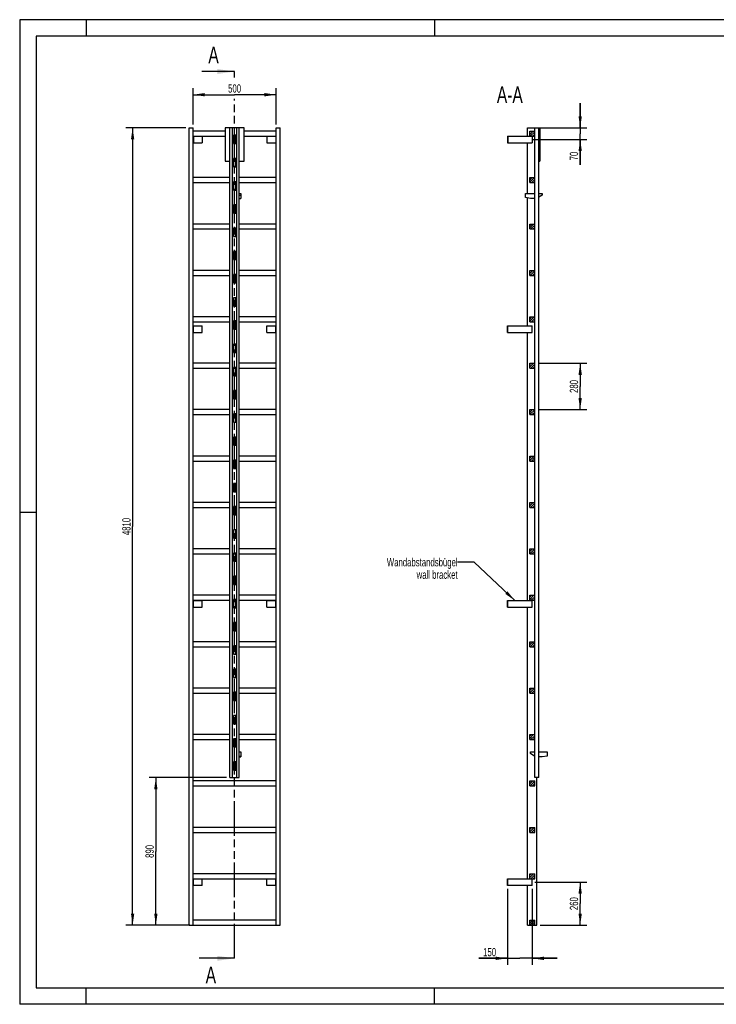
# Model space of a CAD drawing. Header units: millimetres. Extents: x 0 to 8400, y 0 to 5940.
# Tile 1 of 2: x 0 to 4200, y 0 to 5940. Entities that reach past the tile are written whole.
import ezdxf

# ---------------------------------------------------------------- set-up
doc = ezdxf.new("R2010")
doc.units = ezdxf.units.MM
doc.header["$LTSCALE"] = 462
doc.linetypes.add('PHANTOM', pattern=[0.8, 0.45, -0.05, 0.1, -0.05, 0.1, -0.05])
doc.layers.get('0').update_dxf_attribs({"linetype": 'CONTINUOUS'})
for name, color, linetype in [('050_DIMENSIONING', 7, 'CONTINUOUS'), ('053_NOTES', 7, 'CONTINUOUS'), ('HATCHING_BL0', 7, 'CONTINUOUS')]:
    doc.layers.add(name, color=color, linetype=linetype)
doc.styles.get("Standard").update_dxf_attribs({"font": 'txt', "width": 0.7})
doc.dimstyles.new('DIMSTYLE_1', dxfattribs={"dimtxt": 50, "dimasz": 70, "dimexe": 2, "dimexo": 1, "dimtad": 1, "dimdec": 1, "dimtxsty": 'Standard', "dimblk": '_FILLED', "dimblk1": '_FILLED', "dimblk2": '_FILLED', "dimcen": 0.09, "dimazin": 2, "dimtp": 0.8, "dimtm": 0.8, "dimtfac": 1, "dimtdec": 1, "dimtofl": 0, "dimtmove": 0, "dimatfit": 3, "dimldrblk": '_FILLED', "dimfxl": 1, "dimtolj": 1, "dimarcsym": 0})
doc.dimstyles.new('DIMSTYLE_2', dxfattribs={"dimtxt": 50, "dimasz": 70, "dimexe": 2, "dimexo": 1, "dimtad": 1, "dimdec": 1, "dimtxsty": 'Standard', "dimblk": '_FILLED', "dimblk1": '_FILLED', "dimblk2": '_FILLED', "dimcen": 0.09, "dimazin": 2, "dimtp": 0.5, "dimtm": 0.5, "dimtfac": 1, "dimtdec": 1, "dimtofl": 0, "dimtmove": 0, "dimatfit": 3, "dimldrblk": '_FILLED', "dimfxl": 1, "dimtolj": 1, "dimarcsym": 0})
doc.dimstyles.new('DIMSTYLE_3', dxfattribs={"dimtxt": 50, "dimasz": 70, "dimexe": 2, "dimexo": 1, "dimtad": 1, "dimdec": 1, "dimtxsty": 'Standard', "dimblk": '_FILLED', "dimblk1": '_FILLED', "dimblk2": '_FILLED', "dimcen": 0.09, "dimazin": 2, "dimtp": 0.3, "dimtm": 0.3, "dimtfac": 1, "dimtdec": 1, "dimtofl": 0, "dimtmove": 0, "dimatfit": 3, "dimldrblk": '_FILLED', "dimfxl": 1, "dimtolj": 1, "dimarcsym": 0})
doc.dimstyles.new('DIMSTYLE_4', dxfattribs={"dimtxt": 50, "dimasz": 70, "dimexe": 2, "dimexo": 1, "dimtad": 1, "dimtxsty": 'Standard', "dimblk": '_FILLED', "dimblk1": '_FILLED', "dimblk2": '_FILLED', "dimcen": 0.09, "dimazin": 2, "dimtp": 0.5, "dimtm": 0.5, "dimtfac": 1, "dimtofl": 0, "dimtmove": 0, "dimatfit": 3, "dimldrblk": '_FILLED', "dimfxl": 1, "dimtolj": 1, "dimarcsym": 0})
doc.dimstyles.new('DIMSTYLE_5', dxfattribs={"dimtxt": 50, "dimasz": 70, "dimexe": 2, "dimexo": 1, "dimtad": 1, "dimtxsty": 'Standard', "dimblk": '_FILLED', "dimblk1": '_FILLED', "dimblk2": '_FILLED', "dimcen": 0.09, "dimazin": 2, "dimtp": 2, "dimtm": 2, "dimtfac": 1, "dimtofl": 0, "dimtmove": 0, "dimatfit": 3, "dimldrblk": '_FILLED', "dimfxl": 1, "dimtolj": 1, "dimarcsym": 0})
doc.dimstyles.new('DIMSTYLE_6', dxfattribs={"dimtxt": 50, "dimasz": 70, "dimexe": 2, "dimexo": 1, "dimtad": 1, "dimtxsty": 'Standard', "dimblk": '_FILLED', "dimblk1": '_FILLED', "dimblk2": '_FILLED', "dimcen": 0.09, "dimazin": 2, "dimtp": 0.8, "dimtm": 0.8, "dimtfac": 1, "dimtofl": 0, "dimtmove": 0, "dimatfit": 3, "dimldrblk": '_FILLED', "dimfxl": 1, "dimtolj": 1, "dimarcsym": 0})
doc.dimstyles.get("Standard").update_dxf_attribs({"dimtxt": 50, "dimasz": 70, "dimexe": 2, "dimexo": 1, "dimtad": 1, "dimtxsty": 'Standard', "dimblk": '_FILLED', "dimblk1": '_FILLED', "dimblk2": '_FILLED', "dimcen": 0.09, "dimazin": 2, "dimtol": 1, "dimtp": 0.01, "dimtm": 0.01, "dimtfac": 1, "dimtofl": 0, "dimtmove": 0, "dimatfit": 3, "dimldrblk": '_FILLED', "dimfxl": 1, "dimtolj": 1, "dimarcsym": 0})

# ---------------------------------------------------------------- blocks, each defined once
blk = doc.blocks.new('_FILLED')
at = {"color": 0, "linetype": 'ByBlock'}
blk.add_solid([(0, 0), (-1, 0.143), (-1, -0.143)], dxfattribs=at)
blk = doc.blocks.new('*D2')
at = {"layer": '050_DIMENSIONING', "color": 2, "linetype": 'Continuous', "transparency": 16777216}
for p, q in [((1045.8, 5307.4), (1045.8, 5527.4)), ((1545.8, 5307.4), (1545.8, 5527.4)), ((1045.8, 5487.4), (1295.8, 5487.4)), ((1545.8, 5487.4), (1295.8, 5487.4))]:
    blk.add_line(p, q, dxfattribs=at)
at = {"layer": '050_DIMENSIONING', "color": 2, "linetype": 'Continuous', "transparency": 16777216, "xscale": 70, "yscale": 70, "zscale": 70, "rotation": 180}
blk.add_blockref('_FILLED', (1045.8, 5487.4), dxfattribs=at)
at = {"layer": '050_DIMENSIONING', "color": 2, "linetype": 'Continuous', "transparency": 16777216, "xscale": 70, "yscale": 70, "zscale": 70}
blk.add_blockref('_FILLED', (1545.8, 5487.4), dxfattribs=at)
at = {"layer": '050_DIMENSIONING', "color": 2, "linetype": 'Continuous', "transparency": 16777216, "insert": (1295.8, 5549.9), "char_height": 50, "width": 171.429, "attachment_point": 2, "line_spacing_factor": 0.9}
blk.add_mtext('500', dxfattribs=at)
blk = doc.blocks.new('*D3')
at = {"layer": '050_DIMENSIONING', "color": 2, "linetype": 'Continuous', "transparency": 16777216}
for p, q in [((3106.7, 737.4), (3419.3, 737.4)), ((3379.3, 737.4), (3379.3, 607.4)), ((3379.3, 477.4), (3379.3, 607.4)), ((3138.8, 477.4), (3419.3, 477.4))]:
    blk.add_line(p, q, dxfattribs=at)
at = {"layer": '050_DIMENSIONING', "color": 2, "linetype": 'Continuous', "transparency": 16777216, "xscale": 70, "yscale": 70, "zscale": 70}
for p, rotation in [((3379.3, 737.4), 90), ((3379.3, 477.4), 270)]:
    blk.add_blockref('_FILLED', p, dxfattribs=dict(at, rotation=rotation))
at = {"layer": '050_DIMENSIONING', "color": 2, "linetype": 'Continuous', "transparency": 16777216, "insert": (3316.8, 607.4), "char_height": 50, "width": 176.786, "attachment_point": 2, "rotation": 90, "line_spacing_factor": 0.9}
blk.add_mtext('260', dxfattribs=at)
blk = doc.blocks.new('*D4')
at = {"layer": '050_DIMENSIONING', "color": 2, "linetype": 'Continuous', "transparency": 16777216}
for p, q in [((3379.3, 5287.4), (3379.3, 5437.4)), ((3379.3, 5437.4), (3379.3, 5252.4)), ((3138.8, 5287.4), (3419.3, 5287.4)), ((3379.3, 5064.7), (3379.3, 5252.4)), ((3095.9, 5217.4), (3419.3, 5217.4)), ((3379.3, 5217.4), (3379.3, 5064.7))]:
    blk.add_line(p, q, dxfattribs=at)
at = {"layer": '050_DIMENSIONING', "color": 2, "linetype": 'Continuous', "transparency": 16777216, "xscale": 70, "yscale": 70, "zscale": 70}
for p, rotation in [((3379.3, 5287.4), 270), ((3379.3, 5217.4), 90)]:
    blk.add_blockref('_FILLED', p, dxfattribs=dict(at, rotation=rotation))
at = {"layer": '050_DIMENSIONING', "color": 2, "linetype": 'Continuous', "transparency": 16777216, "insert": (3316.8, 5143.3), "char_height": 50, "width": 117.857, "attachment_point": 3, "rotation": 90, "line_spacing_factor": 0.9}
blk.add_mtext('70', dxfattribs=at)
blk = doc.blocks.new('*D5')
at = {"layer": '050_DIMENSIONING', "color": 2, "linetype": 'Continuous', "transparency": 16777216}
for p, q in [((2940.3, 697.4), (2940.3, 237.4)), ((3090.3, 697.4), (3090.3, 237.4)), ((2940.3, 277.4), (2768.9, 277.4)), ((2768.9, 277.4), (3015.3, 277.4)), ((3240.3, 277.4), (3015.3, 277.4)), ((3090.3, 277.4), (3240.3, 277.4))]:
    blk.add_line(p, q, dxfattribs=at)
at = {"layer": '050_DIMENSIONING', "color": 2, "linetype": 'Continuous', "transparency": 16777216, "xscale": 70, "yscale": 70, "zscale": 70}
blk.add_blockref('_FILLED', (2940.3, 277.4), dxfattribs=at)
at = {"layer": '050_DIMENSIONING', "color": 2, "linetype": 'Continuous', "transparency": 16777216, "xscale": 70, "yscale": 70, "zscale": 70, "rotation": 180}
blk.add_blockref('_FILLED', (3090.3, 277.4), dxfattribs=at)
at = {"layer": '050_DIMENSIONING', "color": 2, "linetype": 'Continuous', "transparency": 16777216, "insert": (2872.5, 339.9), "char_height": 50, "width": 155.357, "attachment_point": 3, "line_spacing_factor": 0.9}
blk.add_mtext('150', dxfattribs=at)
blk = doc.blocks.new('*D6')
at = {"layer": '050_DIMENSIONING', "color": 2, "linetype": 'Continuous', "transparency": 16777216}
for p, q in [((1000.8, 5287.4), (640.8, 5287.4)), ((680.8, 5287.4), (680.8, 2882.4)), ((680.8, 477.4), (680.8, 2882.4)), ((1000.8, 477.4), (640.8, 477.4))]:
    blk.add_line(p, q, dxfattribs=at)
at = {"layer": '050_DIMENSIONING', "color": 2, "linetype": 'Continuous', "transparency": 16777216, "xscale": 70, "yscale": 70, "zscale": 70}
for p, rotation in [((680.8, 5287.4), 90), ((680.8, 477.4), 270)]:
    blk.add_blockref('_FILLED', p, dxfattribs=dict(at, rotation=rotation))
at = {"layer": '050_DIMENSIONING', "color": 2, "linetype": 'Continuous', "transparency": 16777216, "insert": (618.3, 2882.4), "char_height": 50, "width": 219.643, "attachment_point": 2, "rotation": 90, "line_spacing_factor": 0.9}
blk.add_mtext('4810', dxfattribs=at)
blk = doc.blocks.new('*D7')
at = {"layer": '050_DIMENSIONING', "color": 2, "linetype": 'Continuous', "transparency": 16777216}
for p, q in [((1247.8, 1367.4), (780.8, 1367.4)), ((820.8, 1367.4), (820.8, 922.4)), ((820.8, 477.4), (820.8, 922.4)), ((1025.8, 477.4), (780.8, 477.4))]:
    blk.add_line(p, q, dxfattribs=at)
at = {"layer": '050_DIMENSIONING', "color": 2, "linetype": 'Continuous', "transparency": 16777216, "xscale": 70, "yscale": 70, "zscale": 70}
for p, rotation in [((820.8, 1367.4), 90), ((820.8, 477.4), 270)]:
    blk.add_blockref('_FILLED', p, dxfattribs=dict(at, rotation=rotation))
at = {"layer": '050_DIMENSIONING', "color": 2, "linetype": 'Continuous', "transparency": 16777216, "insert": (758.3, 922.4), "char_height": 50, "width": 176.786, "attachment_point": 2, "rotation": 90, "line_spacing_factor": 0.9}
blk.add_mtext('890', dxfattribs=at)
blk = doc.blocks.new('*D8')
at = {"layer": '050_DIMENSIONING', "color": 2, "linetype": 'Continuous', "transparency": 16777216}
for p, q in [((3125.3, 3867.4), (3419.3, 3867.4)), ((3379.3, 3867.4), (3379.3, 3727.4)), ((3379.3, 3587.4), (3379.3, 3727.4)), ((3125.3, 3587.4), (3419.3, 3587.4))]:
    blk.add_line(p, q, dxfattribs=at)
at = {"layer": '050_DIMENSIONING', "color": 2, "linetype": 'Continuous', "transparency": 16777216, "xscale": 70, "yscale": 70, "zscale": 70}
for p, rotation in [((3379.3, 3867.4), 90), ((3379.3, 3587.4), 270)]:
    blk.add_blockref('_FILLED', p, dxfattribs=dict(at, rotation=rotation))
at = {"layer": '050_DIMENSIONING', "color": 2, "linetype": 'Continuous', "transparency": 16777216, "insert": (3316.8, 3727.4), "char_height": 50, "width": 176.786, "attachment_point": 2, "rotation": 90, "line_spacing_factor": 0.9}
blk.add_mtext('280', dxfattribs=at)
blk = doc.blocks.new('XSEC_FILLED')
at = {"color": 0, "linetype": 'ByBlock'}
blk.add_solid([(0, 0), (-1, 0.143), (-1, -0.143)], dxfattribs=at)
blk = doc.blocks.new('HATCHING_BL0', base_point=(1189, 2952.4))
at = {"layer": 'HATCHING_BL0', "color": 7, "linetype": 'PHANTOM'}
for p, q in [((1295.8, 5590.3), (1295.8, 5627.4)), ((1295.8, 277.4), (1295.8, 5461.8))]:
    blk.add_line(p, q, dxfattribs=at)
at = {"layer": 'HATCHING_BL0', "color": 7, "linetype": 'Continuous', "char_height": 100, "width": 128.571, "attachment_point": 1, "line_spacing_factor": 0.9}
for insert in [(1137.5, 5777.4), (1121.4, 227.4)]:
    blk.add_mtext('A', dxfattribs=dict(at, insert=insert))
at = {"layer": 'HATCHING_BL0', "color": 7, "linetype": 'Continuous'}
for points in [[(1295.8, 5627.4), (1098.2, 5627.4)], [(1295.8, 277.4), (1082.1, 277.4)]]:
    blk.add_leader(points, dimstyle='Standard', override={"dimasz": 105, "dimtad": 0, "dimldrblk": 'XSEC_FILLED'}, dxfattribs=at)

msp = doc.modelspace()

# ---------------------------------------------------------------- hatches: boundary and pattern name
at = {"linetype": 'Continuous'}
h = msp.add_hatch(dxfattribs=at)
h.set_pattern_fill('A', color=2, scale=9.722718, angle=45, style=0, pattern_type=0)
h.set_pattern_definition([(45, (0, 0), (-6.875, 6.875), [])])
edge = h.paths.add_edge_path()
edge.add_line((3105.344, 477.417), (3075.344, 477.417))
edge.add_line((3075.344, 477.417), (3075.344, 507.417))
edge.add_line((3075.344, 507.417), (3105.344, 507.417))
edge.add_line((3105.344, 477.417), (3105.344, 507.417))
edge = h.paths.add_edge_path()
edge.add_line((3075.344, 757.417), (3075.344, 787.417))
edge.add_line((3075.344, 787.417), (3105.344, 787.417))
edge.add_line((3105.344, 757.417), (3105.344, 787.417))
edge.add_line((3075.344, 757.417), (3105.344, 757.417))
edge = h.paths.add_edge_path()
edge.add_line((3075.344, 1037.417), (3075.344, 1067.417))
edge.add_line((3075.344, 1067.417), (3105.344, 1067.417))
edge.add_line((3105.344, 1037.417), (3105.344, 1067.417))
edge.add_line((3075.344, 1037.417), (3105.344, 1037.417))
edge = h.paths.add_edge_path()
edge.add_line((3075.344, 1317.417), (3075.344, 1347.417))
edge.add_line((3075.344, 1347.417), (3105.344, 1347.417))
edge.add_line((3105.344, 1317.417), (3105.344, 1347.417))
edge.add_line((3075.344, 1317.417), (3105.344, 1317.417))
edge = h.paths.add_edge_path()
edge.add_line((3075.344, 1597.417), (3075.344, 1627.417))
edge.add_line((3075.344, 1627.417), (3105.344, 1627.417))
edge.add_line((3105.344, 1597.417), (3105.344, 1627.417))
edge.add_line((3075.344, 1597.417), (3105.344, 1597.417))
edge = h.paths.add_edge_path()
edge.add_line((3075.344, 1877.417), (3075.344, 1907.417))
edge.add_line((3075.344, 1907.417), (3105.344, 1907.417))
edge.add_line((3105.344, 1877.417), (3105.344, 1907.417))
edge.add_line((3075.344, 1877.417), (3105.344, 1877.417))
edge = h.paths.add_edge_path()
edge.add_line((3075.344, 2157.417), (3075.344, 2187.417))
edge.add_line((3075.344, 2187.417), (3105.344, 2187.417))
edge.add_line((3105.344, 2157.417), (3105.344, 2187.417))
edge.add_line((3075.344, 2157.417), (3105.344, 2157.417))
edge = h.paths.add_edge_path()
edge.add_line((3075.344, 2437.417), (3075.344, 2467.417))
edge.add_line((3075.344, 2467.417), (3105.344, 2467.417))
edge.add_line((3105.344, 2437.417), (3105.344, 2467.417))
edge.add_line((3075.344, 2437.417), (3105.344, 2437.417))
edge = h.paths.add_edge_path()
edge.add_line((3075.344, 2717.417), (3075.344, 2747.417))
edge.add_line((3075.344, 2747.417), (3105.344, 2747.417))
edge.add_line((3105.344, 2717.417), (3105.344, 2747.417))
edge.add_line((3075.344, 2717.417), (3105.344, 2717.417))
edge = h.paths.add_edge_path()
edge.add_line((3075.344, 2997.417), (3075.344, 3027.417))
edge.add_line((3075.344, 3027.417), (3105.344, 3027.417))
edge.add_line((3105.344, 2997.417), (3105.344, 3027.417))
edge.add_line((3075.344, 2997.417), (3105.344, 2997.417))
edge = h.paths.add_edge_path()
edge.add_line((3075.344, 3277.417), (3075.344, 3307.417))
edge.add_line((3075.344, 3307.417), (3105.344, 3307.417))
edge.add_line((3105.344, 3277.417), (3105.344, 3307.417))
edge.add_line((3075.344, 3277.417), (3105.344, 3277.417))
edge = h.paths.add_edge_path()
edge.add_line((3075.344, 3557.417), (3075.344, 3587.417))
edge.add_line((3075.344, 3587.417), (3105.344, 3587.417))
edge.add_line((3105.344, 3557.417), (3105.344, 3587.417))
edge.add_line((3075.344, 3557.417), (3105.344, 3557.417))
edge = h.paths.add_edge_path()
edge.add_line((3075.344, 3837.417), (3075.344, 3867.417))
edge.add_line((3075.344, 3867.417), (3105.344, 3867.417))
edge.add_line((3105.344, 3837.417), (3105.344, 3867.417))
edge.add_line((3075.344, 3837.417), (3105.344, 3837.417))
edge = h.paths.add_edge_path()
edge.add_line((3075.344, 4117.417), (3075.344, 4147.417))
edge.add_line((3075.344, 4147.417), (3105.344, 4147.417))
edge.add_line((3105.344, 4117.417), (3105.344, 4147.417))
edge.add_line((3075.344, 4117.417), (3105.344, 4117.417))
edge = h.paths.add_edge_path()
edge.add_line((3075.344, 4397.417), (3075.344, 4427.417))
edge.add_line((3075.344, 4427.417), (3105.344, 4427.417))
edge.add_line((3105.344, 4397.417), (3105.344, 4427.417))
edge.add_line((3075.344, 4397.417), (3105.344, 4397.417))
edge = h.paths.add_edge_path()
edge.add_line((3075.344, 4677.417), (3075.344, 4707.417))
edge.add_line((3075.344, 4707.417), (3105.344, 4707.417))
edge.add_line((3105.344, 4677.417), (3105.344, 4707.417))
edge.add_line((3075.344, 4677.417), (3105.344, 4677.417))
edge = h.paths.add_edge_path()
edge.add_line((3075.344, 4957.417), (3075.344, 4987.417))
edge.add_line((3075.344, 4987.417), (3105.344, 4987.417))
edge.add_line((3105.344, 4957.417), (3105.344, 4987.417))
edge.add_line((3075.344, 4957.417), (3105.344, 4957.417))
edge = h.paths.add_edge_path()
edge.add_line((3075.344, 5237.417), (3075.344, 5267.417))
edge.add_line((3075.344, 5267.417), (3105.344, 5267.417))
edge.add_line((3105.344, 5237.417), (3105.344, 5267.417))
edge.add_line((3075.344, 5237.417), (3105.344, 5237.417))
edge = h.paths.add_edge_path()
edge.add_line((3105.444, 1412.417), (3105.444, 1367.417))
edge.add_line((3106.344, 1412.417), (3105.444, 1412.417))
edge.add_line((3106.344, 1412.417), (3106.344, 1367.417))
edge.add_line((3106.344, 1367.417), (3105.444, 1367.417))
edge = h.paths.add_edge_path()
edge.add_line((3105.444, 1552.417), (3105.444, 1462.417))
edge.add_line((3106.344, 1552.417), (3105.444, 1552.417))
edge.add_line((3106.344, 1552.417), (3106.344, 1462.417))
edge.add_line((3106.344, 1462.417), (3105.444, 1462.417))
edge = h.paths.add_edge_path()
edge.add_line((3105.444, 1692.417), (3105.444, 1602.417))
edge.add_line((3106.344, 1692.417), (3105.444, 1692.417))
edge.add_line((3106.344, 1692.417), (3106.344, 1602.417))
edge.add_line((3106.344, 1602.417), (3105.444, 1602.417))
edge = h.paths.add_edge_path()
edge.add_line((3105.444, 1832.417), (3105.444, 1742.417))
edge.add_line((3106.344, 1832.417), (3105.444, 1832.417))
edge.add_line((3106.344, 1832.417), (3106.344, 1742.417))
edge.add_line((3106.344, 1742.417), (3105.444, 1742.417))
edge = h.paths.add_edge_path()
edge.add_line((3105.444, 1972.417), (3105.444, 1882.417))
edge.add_line((3106.344, 1972.417), (3105.444, 1972.417))
edge.add_line((3106.344, 1972.417), (3106.344, 1882.417))
edge.add_line((3106.344, 1882.417), (3105.444, 1882.417))
edge = h.paths.add_edge_path()
edge.add_line((3105.444, 2112.417), (3105.444, 2022.417))
edge.add_line((3106.344, 2112.417), (3105.444, 2112.417))
edge.add_line((3106.344, 2112.417), (3106.344, 2022.417))
edge.add_line((3106.344, 2022.417), (3105.444, 2022.417))
edge = h.paths.add_edge_path()
edge.add_line((3105.444, 2252.417), (3105.444, 2162.417))
edge.add_line((3106.344, 2252.417), (3105.444, 2252.417))
edge.add_line((3106.344, 2252.417), (3106.344, 2162.417))
edge.add_line((3106.344, 2162.417), (3105.444, 2162.417))
edge = h.paths.add_edge_path()
edge.add_line((3105.444, 2392.417), (3105.444, 2302.417))
edge.add_line((3106.344, 2392.417), (3105.444, 2392.417))
edge.add_line((3106.344, 2392.417), (3106.344, 2302.417))
edge.add_line((3106.344, 2302.417), (3105.444, 2302.417))
edge = h.paths.add_edge_path()
edge.add_line((3106.344, 5287.417), (3105.444, 5287.417))
edge.add_line((3106.344, 5287.417), (3106.344, 5242.417))
edge.add_line((3106.344, 5242.417), (3105.444, 5242.417))
edge.add_line((3105.444, 5287.417), (3105.444, 5242.417))
edge = h.paths.add_edge_path()
edge.add_line((3105.444, 2532.417), (3105.444, 2442.417))
edge.add_line((3106.344, 2532.417), (3105.444, 2532.417))
edge.add_line((3106.344, 2532.417), (3106.344, 2442.417))
edge.add_line((3106.344, 2442.417), (3105.444, 2442.417))
edge = h.paths.add_edge_path()
edge.add_line((3105.444, 2672.417), (3105.444, 2582.417))
edge.add_line((3106.344, 2672.417), (3105.444, 2672.417))
edge.add_line((3106.344, 2672.417), (3106.344, 2582.417))
edge.add_line((3106.344, 2582.417), (3105.444, 2582.417))
edge = h.paths.add_edge_path()
edge.add_line((3105.444, 2812.417), (3105.444, 2722.417))
edge.add_line((3106.344, 2812.417), (3105.444, 2812.417))
edge.add_line((3106.344, 2812.417), (3106.344, 2722.417))
edge.add_line((3106.344, 2722.417), (3105.444, 2722.417))
edge = h.paths.add_edge_path()
edge.add_line((3105.444, 2952.417), (3105.444, 2862.417))
edge.add_line((3106.344, 2952.417), (3105.444, 2952.417))
edge.add_line((3106.344, 2952.417), (3106.344, 2862.417))
edge.add_line((3106.344, 2862.417), (3105.444, 2862.417))
edge = h.paths.add_edge_path()
edge.add_line((3105.444, 3092.417), (3105.444, 3002.417))
edge.add_line((3106.344, 3092.417), (3105.444, 3092.417))
edge.add_line((3106.344, 3092.417), (3106.344, 3002.417))
edge.add_line((3106.344, 3002.417), (3105.444, 3002.417))
edge = h.paths.add_edge_path()
edge.add_line((3105.444, 3232.417), (3105.444, 3142.417))
edge.add_line((3106.344, 3232.417), (3105.444, 3232.417))
edge.add_line((3106.344, 3232.417), (3106.344, 3142.417))
edge.add_line((3106.344, 3142.417), (3105.444, 3142.417))
edge = h.paths.add_edge_path()
edge.add_line((3105.444, 3372.417), (3105.444, 3282.417))
edge.add_line((3106.344, 3372.417), (3105.444, 3372.417))
edge.add_line((3106.344, 3372.417), (3106.344, 3282.417))
edge.add_line((3106.344, 3282.417), (3105.444, 3282.417))
edge = h.paths.add_edge_path()
edge.add_line((3106.344, 5192.417), (3105.444, 5192.417))
edge.add_line((3106.344, 5192.417), (3106.344, 5102.417))
edge.add_line((3106.344, 5102.417), (3105.444, 5102.417))
edge.add_line((3105.444, 5192.417), (3105.444, 5102.417))
edge = h.paths.add_edge_path()
edge.add_line((3106.344, 5052.417), (3105.444, 5052.417))
edge.add_line((3106.344, 5052.417), (3106.344, 4962.417))
edge.add_line((3106.344, 4962.417), (3105.444, 4962.417))
edge.add_line((3105.444, 5052.417), (3105.444, 4962.417))
edge = h.paths.add_edge_path()
edge.add_line((3106.344, 4912.417), (3105.444, 4912.417))
edge.add_line((3106.344, 4912.417), (3106.344, 4822.417))
edge.add_line((3106.344, 4822.417), (3105.444, 4822.417))
edge.add_line((3105.444, 4912.417), (3105.444, 4822.417))
edge = h.paths.add_edge_path()
edge.add_line((3106.344, 4772.417), (3105.444, 4772.417))
edge.add_line((3106.344, 4772.417), (3106.344, 4682.417))
edge.add_line((3106.344, 4682.417), (3105.444, 4682.417))
edge.add_line((3105.444, 4772.417), (3105.444, 4682.417))
edge = h.paths.add_edge_path()
edge.add_line((3106.344, 4632.417), (3105.444, 4632.417))
edge.add_line((3106.344, 4632.417), (3106.344, 4542.417))
edge.add_line((3106.344, 4542.417), (3105.444, 4542.417))
edge.add_line((3105.444, 4632.417), (3105.444, 4542.417))
edge = h.paths.add_edge_path()
edge.add_line((3106.344, 4492.417), (3105.444, 4492.417))
edge.add_line((3106.344, 4492.417), (3106.344, 4402.417))
edge.add_line((3106.344, 4402.417), (3105.444, 4402.417))
edge.add_line((3105.444, 4492.417), (3105.444, 4402.417))
edge = h.paths.add_edge_path()
edge.add_line((3106.344, 4352.417), (3105.444, 4352.417))
edge.add_line((3106.344, 4352.417), (3106.344, 4262.417))
edge.add_line((3106.344, 4262.417), (3105.444, 4262.417))
edge.add_line((3105.444, 4352.417), (3105.444, 4262.417))
edge = h.paths.add_edge_path()
edge.add_line((3106.344, 4212.417), (3105.444, 4212.417))
edge.add_line((3106.344, 4212.417), (3106.344, 4122.417))
edge.add_line((3106.344, 4122.417), (3105.444, 4122.417))
edge.add_line((3105.444, 4212.417), (3105.444, 4122.417))
edge = h.paths.add_edge_path()
edge.add_line((3106.344, 4072.417), (3105.444, 4072.417))
edge.add_line((3106.344, 4072.417), (3106.344, 3982.417))
edge.add_line((3106.344, 3982.417), (3105.444, 3982.417))
edge.add_line((3105.444, 4072.417), (3105.444, 3982.417))
edge = h.paths.add_edge_path()
edge.add_line((3106.344, 3932.417), (3105.444, 3932.417))
edge.add_line((3106.344, 3932.417), (3106.344, 3842.417))
edge.add_line((3106.344, 3842.417), (3105.444, 3842.417))
edge.add_line((3105.444, 3932.417), (3105.444, 3842.417))
edge = h.paths.add_edge_path()
edge.add_line((3106.344, 3792.417), (3105.444, 3792.417))
edge.add_line((3106.344, 3792.417), (3106.344, 3702.417))
edge.add_line((3106.344, 3702.417), (3105.444, 3702.417))
edge.add_line((3105.444, 3792.417), (3105.444, 3702.417))
edge = h.paths.add_edge_path()
edge.add_line((3106.344, 3652.417), (3105.444, 3652.417))
edge.add_line((3106.344, 3652.417), (3106.344, 3562.417))
edge.add_line((3106.344, 3562.417), (3105.444, 3562.417))
edge.add_line((3105.444, 3652.417), (3105.444, 3562.417))
edge = h.paths.add_edge_path()
edge.add_line((3106.344, 3512.417), (3105.444, 3512.417))
edge.add_line((3106.344, 3512.417), (3106.344, 3422.417))
edge.add_line((3106.344, 3422.417), (3105.444, 3422.417))
edge.add_line((3105.444, 3512.417), (3105.444, 3422.417))

# ---------------------------------------------------------------- linework, layer by layer
at = {"color": 3, "linetype": 'Continuous'}
for p, q in [((0, 5940), (0, 0)), ((8400, 5940), (0, 5940)), ((400, 5940), (400, 5840)), ((2500, 5940), (2500, 5840)), ((0, 2970), (100, 2970)), ((400, 0), (400, 100)), ((2500, 0), (2500, 100)), ((8400, 0), (0, 0))]:
    msp.add_line(p, q, dxfattribs=at)
at = {"color": 5, "linetype": 'Continuous'}
for p, q in [((100, 5840), (100, 100)), ((8300, 5840), (100, 5840)), ((100, 100), (8300, 100))]:
    msp.add_line(p, q, dxfattribs=at)
at = {"color": 7, "linetype": 'Continuous'}
for p, q in [((1020.833, 477.417), (1020.833, 5287.417)), ((1020.833, 5287.417), (1045.833, 5287.417)), ((1045.833, 477.417), (1045.833, 5287.417)), ((1237.833, 5287.417), (1237.833, 5087.417)), ((1353.833, 5287.417), (1237.833, 5287.417)), ((1267.833, 1367.417), (1267.833, 5287.417)), ((1282.833, 1367.417), (1282.833, 5287.417)), ((1308.833, 1367.417), (1308.833, 5287.417)), ((1323.833, 1367.417), (1323.833, 5287.417)), ((1353.833, 5087.417), (1353.833, 5287.417)), ((1545.833, 477.417), (1545.833, 5287.417)), ((1545.833, 5287.417), (1570.833, 5287.417)), ((1570.833, 477.417), (1570.833, 5287.417)), ((3061.844, 5237.417), (3061.844, 5287.417)), ((3061.844, 5287.417), (3135.444, 5287.417)), ((3105.444, 1367.417), (3105.444, 5287.417)), ((3106.344, 1367.417), (3106.344, 5287.417)), ((3128.344, 5287.417), (3128.344, 1367.417)), ((3129.344, 1367.417), (3129.344, 5287.417)), ((3135.444, 5287.417), (3135.444, 5087.417)), ((1237.833, 5267.417), (1045.833, 5267.417)), ((1045.833, 5237.417), (1237.833, 5237.417)), ((1047.833, 5237.417), (1047.833, 5197.417)), ((1100.833, 5237.417), (1100.833, 5197.417)), ((1288.833, 5242.417), (1288.833, 5192.417)), ((1302.833, 5242.417), (1288.833, 5242.417)), ((1288.833, 5237.417), (1302.833, 5237.417)), ((1302.833, 5192.417), (1302.833, 5242.417)), ((1545.833, 5267.417), (1353.833, 5267.417)), ((1353.833, 5237.417), (1545.833, 5237.417)), ((1490.833, 5237.417), (1490.833, 5197.417)), ((1543.833, 5237.417), (1543.833, 5197.417)), ((2940.344, 5237.417), (2940.344, 5197.417)), ((2940.344, 5237.417), (3105.344, 5237.417)), ((2942.344, 5237.417), (2942.344, 5197.417)), ((3075.344, 5237.417), (3075.344, 5267.417)), ((3075.344, 5267.417), (3105.344, 5267.417)), ((3090.344, 5237.417), (3090.344, 5197.417)), ((3105.344, 5237.417), (3105.344, 5267.417)), ((3106.344, 5242.417), (3105.444, 5242.417)), ((1045.833, 5197.417), (1100.833, 5197.417)), ((1288.833, 5192.417), (1302.833, 5192.417)), ((1490.833, 5197.417), (1545.833, 5197.417)), ((2940.344, 5197.417), (3090.344, 5197.417)), ((3061.844, 4891.917), (3061.844, 5197.417)), ((3106.344, 5192.417), (3105.444, 5192.417)), ((1237.833, 5087.417), (1267.833, 5087.417)), ((1288.833, 5102.417), (1288.833, 5052.417)), ((1302.833, 5102.417), (1288.833, 5102.417)), ((1288.833, 5052.417), (1302.833, 5052.417)), ((1302.833, 5052.417), (1302.833, 5102.417)), ((1323.833, 5087.417), (1353.833, 5087.417)), ((3106.344, 5102.417), (3105.444, 5102.417)), ((3106.344, 5052.417), (3105.444, 5052.417)), ((3129.344, 5087.417), (3135.444, 5087.417)), ((1267.833, 4987.417), (1045.833, 4987.417)), ((1045.833, 4957.417), (1267.833, 4957.417)), ((1288.833, 4962.417), (1288.833, 4912.417)), ((1302.833, 4962.417), (1288.833, 4962.417)), ((1288.833, 4957.417), (1302.833, 4957.417)), ((1302.833, 4912.417), (1302.833, 4962.417)), ((1545.833, 4987.417), (1323.833, 4987.417)), ((1323.833, 4957.417), (1545.833, 4957.417)), ((3075.344, 4957.417), (3075.344, 4987.417)), ((3075.344, 4987.417), (3105.344, 4987.417)), ((3075.344, 4957.417), (3105.344, 4957.417)), ((3105.344, 4957.417), (3105.344, 4987.417)), ((3106.344, 4962.417), (3105.444, 4962.417)), ((1288.833, 4912.417), (1302.833, 4912.417)), ((1323.833, 4891.917), (1333.833, 4891.917)), ((1323.833, 4881.917), (1333.833, 4881.917)), ((1333.833, 4891.917), (1333.833, 4861.917)), ((3049.444, 4866.917), (3049.444, 4891.917)), ((3049.444, 4891.917), (3105.444, 4891.917)), ((3106.344, 4912.417), (3105.444, 4912.417)), ((3129.344, 4891.917), (3149.444, 4891.917)), ((3149.444, 4881.917), (3129.344, 4868.517)), ((3149.444, 4891.917), (3149.444, 4881.917)), ((1288.833, 4822.417), (1288.833, 4772.417)), ((1302.833, 4822.417), (1288.833, 4822.417)), ((1302.833, 4772.417), (1302.833, 4822.417)), ((1323.833, 4861.917), (1333.833, 4861.917)), ((3079.444, 4861.917), (3049.444, 4866.917)), ((3061.844, 4093.571), (3061.844, 4864.851)), ((3105.444, 4861.917), (3079.444, 4861.917)), ((3106.344, 4822.417), (3105.444, 4822.417)), ((1288.833, 4772.417), (1302.833, 4772.417)), ((3106.344, 4772.417), (3105.444, 4772.417)), ((1267.833, 4707.417), (1045.833, 4707.417)), ((1545.833, 4707.417), (1323.833, 4707.417)), ((3075.344, 4677.417), (3075.344, 4707.417)), ((3075.344, 4707.417), (3105.344, 4707.417)), ((3105.344, 4677.417), (3105.344, 4707.417)), ((1045.833, 4677.417), (1267.833, 4677.417)), ((1288.833, 4682.417), (1288.833, 4632.417)), ((1302.833, 4682.417), (1288.833, 4682.417)), ((1288.833, 4677.417), (1302.833, 4677.417)), ((1302.833, 4632.417), (1302.833, 4682.417)), ((1323.833, 4677.417), (1545.833, 4677.417)), ((3075.344, 4677.417), (3105.344, 4677.417)), ((3106.344, 4682.417), (3105.444, 4682.417)), ((1288.833, 4632.417), (1302.833, 4632.417)), ((3106.344, 4632.417), (3105.444, 4632.417)), ((1288.833, 4542.417), (1288.833, 4492.417)), ((1302.833, 4542.417), (1288.833, 4542.417)), ((1302.833, 4492.417), (1302.833, 4542.417)), ((3106.344, 4542.417), (3105.444, 4542.417)), ((1288.833, 4492.417), (1302.833, 4492.417)), ((3106.344, 4492.417), (3105.444, 4492.417)), ((1267.833, 4427.417), (1045.833, 4427.417)), ((1045.833, 4397.417), (1267.833, 4397.417)), ((1288.833, 4402.417), (1288.833, 4352.417)), ((1302.833, 4402.417), (1288.833, 4402.417)), ((1288.833, 4397.417), (1302.833, 4397.417)), ((1302.833, 4352.417), (1302.833, 4402.417)), ((1545.833, 4427.417), (1323.833, 4427.417)), ((1323.833, 4397.417), (1545.833, 4397.417)), ((3075.344, 4397.417), (3075.344, 4427.417)), ((3075.344, 4427.417), (3105.344, 4427.417)), ((3075.344, 4397.417), (3105.344, 4397.417)), ((3105.344, 4397.417), (3105.344, 4427.417)), ((3106.344, 4402.417), (3105.444, 4402.417)), ((1288.833, 4352.417), (1302.833, 4352.417)), ((3106.344, 4352.417), (3105.444, 4352.417)), ((1288.833, 4262.417), (1288.833, 4212.417)), ((1302.833, 4262.417), (1288.833, 4262.417)), ((1302.833, 4212.417), (1302.833, 4262.417)), ((3106.344, 4262.417), (3105.444, 4262.417)), ((1288.833, 4212.417), (1302.833, 4212.417)), ((3106.344, 4212.417), (3105.444, 4212.417)), ((1267.833, 4147.417), (1045.833, 4147.417)), ((1045.833, 4117.417), (1267.833, 4117.417)), ((1288.833, 4122.417), (1288.833, 4072.417)), ((1302.833, 4122.417), (1288.833, 4122.417)), ((1288.833, 4117.417), (1302.833, 4117.417)), ((1302.833, 4072.417), (1302.833, 4122.417)), ((1545.833, 4147.417), (1323.833, 4147.417)), ((1323.833, 4117.417), (1545.833, 4117.417)), ((3075.344, 4117.417), (3075.344, 4147.417)), ((3075.344, 4147.417), (3105.344, 4147.417)), ((3075.344, 4117.417), (3105.344, 4117.417)), ((3105.344, 4117.417), (3105.344, 4147.417)), ((3106.344, 4122.417), (3105.444, 4122.417)), ((1045.833, 4093.571), (1100.833, 4093.571)), ((1045.833, 4053.571), (1100.833, 4053.571)), ((1047.833, 4053.571), (1047.833, 4093.571)), ((1100.833, 4053.571), (1100.833, 4093.571)), ((1288.833, 4072.417), (1302.833, 4072.417)), ((1490.833, 4053.571), (1490.833, 4093.571)), ((1490.833, 4093.571), (1545.833, 4093.571)), ((1490.833, 4053.571), (1545.833, 4053.571)), ((1543.833, 4053.571), (1543.833, 4093.571)), ((2940.344, 4053.571), (2940.344, 4093.571)), ((2940.344, 4093.571), (3090.344, 4093.571)), ((2940.344, 4053.571), (3090.344, 4053.571)), ((2942.344, 4053.571), (2942.344, 4093.571)), ((3061.844, 2435.494), (3061.844, 4053.571)), ((3090.344, 4053.571), (3090.344, 4093.571)), ((3106.344, 4072.417), (3105.444, 4072.417)), ((1288.833, 3982.417), (1288.833, 3932.417)), ((1302.833, 3982.417), (1288.833, 3982.417)), ((1302.833, 3932.417), (1302.833, 3982.417)), ((3106.344, 3982.417), (3105.444, 3982.417)), ((1288.833, 3932.417), (1302.833, 3932.417)), ((3106.344, 3932.417), (3105.444, 3932.417)), ((1267.833, 3867.417), (1045.833, 3867.417)), ((1545.833, 3867.417), (1323.833, 3867.417)), ((3075.344, 3837.417), (3075.344, 3867.417)), ((3075.344, 3867.417), (3105.344, 3867.417)), ((3105.344, 3837.417), (3105.344, 3867.417)), ((1045.833, 3837.417), (1267.833, 3837.417)), ((1288.833, 3842.417), (1288.833, 3792.417)), ((1302.833, 3842.417), (1288.833, 3842.417)), ((1288.833, 3837.417), (1302.833, 3837.417)), ((1302.833, 3792.417), (1302.833, 3842.417)), ((1323.833, 3837.417), (1545.833, 3837.417)), ((3075.344, 3837.417), (3105.344, 3837.417)), ((3106.344, 3842.417), (3105.444, 3842.417)), ((1288.833, 3792.417), (1302.833, 3792.417)), ((3106.344, 3792.417), (3105.444, 3792.417)), ((1288.833, 3702.417), (1288.833, 3652.417)), ((1302.833, 3702.417), (1288.833, 3702.417)), ((1302.833, 3652.417), (1302.833, 3702.417)), ((3106.344, 3702.417), (3105.444, 3702.417)), ((1288.833, 3652.417), (1302.833, 3652.417)), ((3106.344, 3652.417), (3105.444, 3652.417)), ((1267.833, 3587.417), (1045.833, 3587.417)), ((1545.833, 3587.417), (1323.833, 3587.417)), ((3075.344, 3557.417), (3075.344, 3587.417)), ((3075.344, 3587.417), (3105.344, 3587.417)), ((3105.344, 3557.417), (3105.344, 3587.417)), ((1045.833, 3557.417), (1267.833, 3557.417)), ((1288.833, 3562.417), (1288.833, 3512.417)), ((1302.833, 3562.417), (1288.833, 3562.417)), ((1288.833, 3557.417), (1302.833, 3557.417)), ((1288.833, 3512.417), (1302.833, 3512.417)), ((1302.833, 3512.417), (1302.833, 3562.417)), ((1323.833, 3557.417), (1545.833, 3557.417)), ((3075.344, 3557.417), (3105.344, 3557.417)), ((3106.344, 3562.417), (3105.444, 3562.417)), ((3106.344, 3512.417), (3105.444, 3512.417)), ((1288.833, 3422.417), (1288.833, 3372.417)), ((1302.833, 3422.417), (1288.833, 3422.417)), ((1302.833, 3372.417), (1302.833, 3422.417)), ((3106.344, 3422.417), (3105.444, 3422.417)), ((1288.833, 3372.417), (1302.833, 3372.417)), ((3106.344, 3372.417), (3105.444, 3372.417)), ((1267.833, 3307.417), (1045.833, 3307.417)), ((1045.833, 3277.417), (1267.833, 3277.417)), ((1288.833, 3282.417), (1288.833, 3232.417)), ((1302.833, 3282.417), (1288.833, 3282.417)), ((1288.833, 3277.417), (1302.833, 3277.417)), ((1302.833, 3232.417), (1302.833, 3282.417)), ((1545.833, 3307.417), (1323.833, 3307.417)), ((1323.833, 3277.417), (1545.833, 3277.417)), ((3075.344, 3277.417), (3075.344, 3307.417)), ((3075.344, 3307.417), (3105.344, 3307.417)), ((3075.344, 3277.417), (3105.344, 3277.417)), ((3105.344, 3277.417), (3105.344, 3307.417)), ((3106.344, 3282.417), (3105.444, 3282.417)), ((1288.833, 3232.417), (1302.833, 3232.417)), ((3106.344, 3232.417), (3105.444, 3232.417)), ((1288.833, 3142.417), (1288.833, 3092.417)), ((1302.833, 3142.417), (1288.833, 3142.417)), ((1288.833, 3092.417), (1302.833, 3092.417)), ((1302.833, 3092.417), (1302.833, 3142.417)), ((3106.344, 3142.417), (3105.444, 3142.417)), ((3106.344, 3092.417), (3105.444, 3092.417)), ((1267.833, 3027.417), (1045.833, 3027.417)), ((1045.833, 2997.417), (1267.833, 2997.417)), ((1288.833, 3002.417), (1288.833, 2952.417)), ((1302.833, 3002.417), (1288.833, 3002.417)), ((1288.833, 2997.417), (1302.833, 2997.417)), ((1302.833, 2952.417), (1302.833, 3002.417)), ((1545.833, 3027.417), (1323.833, 3027.417)), ((1323.833, 2997.417), (1545.833, 2997.417)), ((3075.344, 2997.417), (3075.344, 3027.417)), ((3075.344, 3027.417), (3105.344, 3027.417)), ((3075.344, 2997.417), (3105.344, 2997.417)), ((3105.344, 2997.417), (3105.344, 3027.417)), ((3106.344, 3002.417), (3105.444, 3002.417)), ((1288.833, 2952.417), (1302.833, 2952.417)), ((3106.344, 2952.417), (3105.444, 2952.417)), ((1288.833, 2862.417), (1288.833, 2812.417)), ((1302.833, 2862.417), (1288.833, 2862.417)), ((1302.833, 2812.417), (1302.833, 2862.417)), ((3106.344, 2862.417), (3105.444, 2862.417)), ((1288.833, 2812.417), (1302.833, 2812.417)), ((3106.344, 2812.417), (3105.444, 2812.417)), ((1267.833, 2747.417), (1045.833, 2747.417)), ((1545.833, 2747.417), (1323.833, 2747.417)), ((3075.344, 2717.417), (3075.344, 2747.417)), ((3075.344, 2747.417), (3105.344, 2747.417)), ((3105.344, 2717.417), (3105.344, 2747.417)), ((1045.833, 2717.417), (1267.833, 2717.417)), ((1302.833, 2722.417), (1288.833, 2722.417)), ((1288.833, 2722.417), (1288.833, 2672.417)), ((1288.833, 2717.417), (1302.833, 2717.417)), ((1302.833, 2672.417), (1302.833, 2722.417)), ((1323.833, 2717.417), (1545.833, 2717.417)), ((3075.344, 2717.417), (3105.344, 2717.417)), ((3106.344, 2722.417), (3105.444, 2722.417)), ((1288.833, 2672.417), (1302.833, 2672.417)), ((3106.344, 2672.417), (3105.444, 2672.417)), ((1302.833, 2582.417), (1288.833, 2582.417)), ((1288.833, 2582.417), (1288.833, 2532.417)), ((1302.833, 2532.417), (1302.833, 2582.417)), ((3106.344, 2582.417), (3105.444, 2582.417)), ((1288.833, 2532.417), (1302.833, 2532.417)), ((3106.344, 2532.417), (3105.444, 2532.417)), ((1267.833, 2467.417), (1045.833, 2467.417)), ((1045.833, 2437.417), (1267.833, 2437.417)), ((1045.833, 2435.494), (1100.833, 2435.494)), ((1047.833, 2395.494), (1047.833, 2435.494)), ((1100.833, 2395.494), (1100.833, 2435.494)), ((1302.833, 2442.417), (1288.833, 2442.417)), ((1288.833, 2442.417), (1288.833, 2392.417)), ((1288.833, 2437.417), (1302.833, 2437.417)), ((1302.833, 2392.417), (1302.833, 2442.417)), ((1545.833, 2467.417), (1323.833, 2467.417)), ((1323.833, 2437.417), (1545.833, 2437.417)), ((1490.833, 2435.494), (1545.833, 2435.494)), ((1490.833, 2395.494), (1490.833, 2435.494)), ((1543.833, 2395.494), (1543.833, 2435.494)), ((2940.344, 2435.494), (3090.344, 2435.494)), ((2940.344, 2395.494), (2940.344, 2435.494)), ((2942.344, 2395.494), (2942.344, 2435.494)), ((3075.344, 2467.417), (3105.344, 2467.417)), ((3075.344, 2437.417), (3075.344, 2467.417)), ((3075.344, 2437.417), (3105.344, 2437.417)), ((3090.344, 2395.494), (3090.344, 2435.494)), ((3105.344, 2437.417), (3105.344, 2467.417)), ((3106.344, 2442.417), (3105.444, 2442.417)), ((1045.833, 2395.494), (1100.833, 2395.494)), ((1288.833, 2392.417), (1302.833, 2392.417)), ((1490.833, 2395.494), (1545.833, 2395.494)), ((2940.344, 2395.494), (3090.344, 2395.494)), ((3061.844, 757.417), (3061.844, 2395.494)), ((3106.344, 2392.417), (3105.444, 2392.417)), ((1302.833, 2302.417), (1288.833, 2302.417)), ((1288.833, 2302.417), (1288.833, 2252.417)), ((1302.833, 2252.417), (1302.833, 2302.417)), ((3106.344, 2302.417), (3105.444, 2302.417)), ((1288.833, 2252.417), (1302.833, 2252.417)), ((3106.344, 2252.417), (3105.444, 2252.417)), ((1267.833, 2187.417), (1045.833, 2187.417)), ((1045.833, 2157.417), (1267.833, 2157.417)), ((1302.833, 2162.417), (1288.833, 2162.417)), ((1288.833, 2162.417), (1288.833, 2112.417)), ((1288.833, 2157.417), (1302.833, 2157.417)), ((1302.833, 2112.417), (1302.833, 2162.417)), ((1545.833, 2187.417), (1323.833, 2187.417)), ((1323.833, 2157.417), (1545.833, 2157.417)), ((3075.344, 2187.417), (3105.344, 2187.417)), ((3075.344, 2157.417), (3075.344, 2187.417)), ((3075.344, 2157.417), (3105.344, 2157.417)), ((3105.344, 2157.417), (3105.344, 2187.417)), ((3106.344, 2162.417), (3105.444, 2162.417)), ((1288.833, 2112.417), (1302.833, 2112.417)), ((3106.344, 2112.417), (3105.444, 2112.417)), ((1302.833, 2022.417), (1288.833, 2022.417)), ((1288.833, 2022.417), (1288.833, 1972.417)), ((1302.833, 1972.417), (1302.833, 2022.417)), ((3106.344, 2022.417), (3105.444, 2022.417)), ((1288.833, 1972.417), (1302.833, 1972.417)), ((3106.344, 1972.417), (3105.444, 1972.417)), ((1267.833, 1907.417), (1045.833, 1907.417)), ((1545.833, 1907.417), (1323.833, 1907.417)), ((3075.344, 1907.417), (3105.344, 1907.417)), ((3075.344, 1877.417), (3075.344, 1907.417)), ((3105.344, 1877.417), (3105.344, 1907.417)), ((1045.833, 1877.417), (1267.833, 1877.417)), ((1302.833, 1882.417), (1288.833, 1882.417)), ((1288.833, 1882.417), (1288.833, 1832.417)), ((1288.833, 1877.417), (1302.833, 1877.417)), ((1302.833, 1832.417), (1302.833, 1882.417)), ((1323.833, 1877.417), (1545.833, 1877.417)), ((3075.344, 1877.417), (3105.344, 1877.417)), ((3106.344, 1882.417), (3105.444, 1882.417)), ((1288.833, 1832.417), (1302.833, 1832.417)), ((3106.344, 1832.417), (3105.444, 1832.417)), ((1302.833, 1742.417), (1288.833, 1742.417)), ((1288.833, 1742.417), (1288.833, 1692.417)), ((1302.833, 1692.417), (1302.833, 1742.417)), ((3106.344, 1742.417), (3105.444, 1742.417)), ((1288.833, 1692.417), (1302.833, 1692.417)), ((3106.344, 1692.417), (3105.444, 1692.417)), ((1267.833, 1627.417), (1045.833, 1627.417)), ((1545.833, 1627.417), (1323.833, 1627.417)), ((3075.344, 1627.417), (3105.344, 1627.417)), ((3075.344, 1597.417), (3075.344, 1627.417)), ((3105.344, 1597.417), (3105.344, 1627.417)), ((1045.833, 1597.417), (1267.833, 1597.417)), ((1302.833, 1602.417), (1288.833, 1602.417)), ((1288.833, 1602.417), (1288.833, 1552.417)), ((1288.833, 1597.417), (1302.833, 1597.417)), ((1288.833, 1552.417), (1302.833, 1552.417)), ((1302.833, 1552.417), (1302.833, 1602.417)), ((1323.833, 1597.417), (1545.833, 1597.417)), ((3075.344, 1597.417), (3105.344, 1597.417)), ((3106.344, 1602.417), (3105.444, 1602.417)), ((3106.344, 1552.417), (3105.444, 1552.417)), ((1323.833, 1522.417), (1333.833, 1522.417)), ((1323.833, 1497.417), (1333.833, 1497.417)), ((1323.833, 1492.417), (1333.833, 1492.417)), ((1333.833, 1522.417), (1333.833, 1492.417)), ((3079.344, 1522.417), (3105.444, 1522.417)), ((3079.344, 1512.417), (3079.344, 1522.417)), ((3105.444, 1495.017), (3079.344, 1512.417)), ((3129.344, 1522.417), (3179.344, 1522.417)), ((3149.344, 1492.417), (3129.344, 1492.417)), ((3179.344, 1497.417), (3149.344, 1492.417)), ((3179.344, 1522.417), (3179.344, 1497.417)), ((1302.833, 1462.417), (1288.833, 1462.417)), ((1288.833, 1462.417), (1288.833, 1412.417)), ((1302.833, 1412.417), (1302.833, 1462.417)), ((3106.344, 1462.417), (3105.444, 1462.417)), ((1267.833, 1367.417), (1323.833, 1367.417)), ((1288.833, 1412.417), (1302.833, 1412.417)), ((3106.344, 1412.417), (3105.444, 1412.417)), ((3129.344, 1367.417), (3105.444, 1367.417)), ((3118.844, 477.417), (3118.844, 1367.417)), ((1545.833, 1347.417), (1045.833, 1347.417)), ((1045.833, 1317.417), (1545.833, 1317.417)), ((3075.344, 1347.417), (3105.344, 1347.417)), ((3075.344, 1317.417), (3075.344, 1347.417)), ((3075.344, 1317.417), (3105.344, 1317.417)), ((3105.344, 1317.417), (3105.344, 1347.417)), ((1545.833, 1067.417), (1045.833, 1067.417)), ((1045.833, 1037.417), (1545.833, 1037.417)), ((3075.344, 1067.417), (3105.344, 1067.417)), ((3075.344, 1037.417), (3075.344, 1067.417)), ((3075.344, 1037.417), (3105.344, 1037.417)), ((3105.344, 1037.417), (3105.344, 1067.417)), ((1545.833, 787.417), (1045.833, 787.417)), ((3075.344, 787.417), (3105.344, 787.417)), ((3075.344, 757.417), (3075.344, 787.417)), ((3105.344, 757.417), (3105.344, 787.417)), ((1045.833, 757.417), (1545.833, 757.417)), ((1100.833, 717.417), (1045.833, 717.417)), ((1047.833, 717.417), (1047.833, 757.417)), ((1100.833, 717.417), (1100.833, 757.417)), ((1490.833, 717.417), (1490.833, 757.417)), ((1545.833, 717.417), (1490.833, 717.417)), ((1543.833, 717.417), (1543.833, 757.417)), ((2940.344, 757.417), (3105.344, 757.417)), ((2940.344, 717.417), (2940.344, 757.417)), ((3090.344, 717.417), (2940.344, 717.417)), ((2942.344, 717.417), (2942.344, 757.417)), ((3061.844, 477.417), (3061.844, 717.417)), ((3090.344, 717.417), (3090.344, 757.417)), ((1020.833, 477.417), (1570.833, 477.417)), ((1545.833, 507.417), (1045.833, 507.417)), ((3061.844, 477.417), (3118.844, 477.417)), ((3075.344, 507.417), (3105.344, 507.417)), ((3075.344, 477.417), (3075.344, 507.417)), ((3105.344, 477.417), (3105.344, 507.417))]:
    msp.add_line(p, q, dxfattribs=at)

# ---------------------------------------------------------------- block references
at = {"layer": 'HATCHING_BL0'}
msp.add_blockref('HATCHING_BL0', (1188.983, 2952.417), dxfattribs=at)

# ---------------------------------------------------------------- texts
at = {"layer": '053_NOTES', "color": 2, "linetype": 'Continuous', "attachment_point": 3, "line_spacing_factor": 0.9}
for s, insert, char_height, width in [('A-A', (3033.192, 5537.417), 100, 364.28571), ('Wandabstandsbügel\\Pwall bracket', (2640.344, 2691.921), 50, 945.35714)]:
    msp.add_mtext(s, dxfattribs=dict(at, insert=insert, char_height=char_height, width=width))

# ---------------------------------------------------------------- dimensions: what is measured, and where the dimension line sits
at = {"layer": '050_DIMENSIONING', "color": 2, "linetype": 'Continuous'}
for base, p1, p2, dimstyle, picture, middle in [((1545.833, 5487.417), (1045.833, 5306.417), (1545.833, 5306.417), 'DIMSTYLE_1', '*D2', (1288.69, 5487.417)), ((3090.344, 277.417), (2940.344, 698.417), (3090.344, 698.417), 'DIMSTYLE_4', '*D5', (2813.589, 277.417))]:
    dim = msp.add_linear_dim(base=base, p1=p1, p2=p2, dimstyle=dimstyle, dxfattribs=at)
    dim.commit()
    dim.dimension.update_dxf_attribs({"geometry": picture, "text_midpoint": middle, "dimtype": 160})
for base, p1, p2, angle, dimstyle, picture, middle in [((3379.344, 5217.417), (3137.844, 5287.417), (3094.925, 5217.417), 270, 'DIMSTYLE_3', '*D4', (3379.344, 5096.857)), ((680.833, 5287.417), (1001.833, 477.417), (1001.833, 5287.417), 90, 'DIMSTYLE_5', '*D6', (680.833, 2875.274)), ((3379.344, 3587.417), (3124.344, 3867.417), (3124.344, 3587.417), 270, 'DIMSTYLE_4', '*D8', (3379.344, 3720.274)), ((820.833, 477.417), (1248.833, 1367.417), (1026.833, 477.417), 270, 'DIMSTYLE_6', '*D7', (820.833, 915.274)), ((3379.344, 737.417), (3137.844, 477.417), (3105.746, 737.417), 90, 'DIMSTYLE_2', '*D3', (3379.344, 600.274))]:
    dim = msp.add_linear_dim(base=base, p1=p1, p2=p2, angle=angle, dimstyle=dimstyle, dxfattribs=at)
    dim.commit()
    dim.dimension.update_dxf_attribs({"geometry": picture, "text_midpoint": middle, "dimtype": 160})

# ---------------------------------------------------------------- leaders
at = {"layer": '053_NOTES', "color": 2, "linetype": 'Continuous', "annotation_type": 0, "has_hookline": 1, "hookline_direction": 1, "text_width": 578.176}
msp.add_leader([(2985.419, 2435.494), (2740.344, 2666.921), (2640.344, 2666.921)], dimstyle='Standard', override={"dimtad": 0}, dxfattribs=at)

doc.saveas('drawing.dxf')
